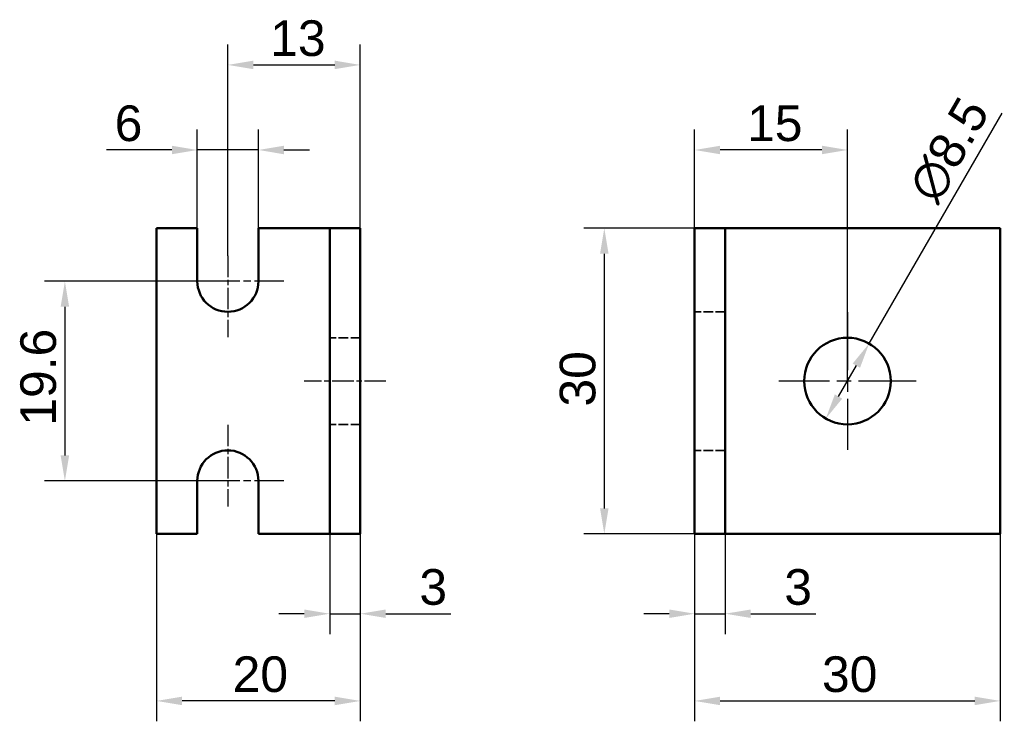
# Model space of a CAD drawing. Header units: millimetres. Extents: x 37.2 to 133.8, y 60.2 to 129.
import ezdxf

# ---------------------------------------------------------------- set-up
doc = ezdxf.new("R2010")
doc.units = ezdxf.units.MM
doc.linetypes.add('CHAIN', pattern=[0.3543, 0.2362, -0.0295, 0.0591, -0.0295])
doc.linetypes.add('DASHED', pattern=[0.2067, 0.1654, -0.0413])
for name, color, linetype, lineweight in [('Bemaßungen(DIN)', 179, 'Continuous', 25), ('Mittellinie(DIN)', 179, 'CHAIN', 25), ('Mittelpunktmarkierung(DIN)', 179, 'Continuous', 25), ('Sichtbare Kanten(DIN)', 179, 'Continuous', 50), ('Verdeckte Kanten(DIN)', 179, 'DASHED', 35)]:
    doc.layers.add(name, color=color, linetype=linetype, lineweight=lineweight)
doc.styles.add('STANDARD-BSI~0', font='arial.ttf')
doc.dimstyles.new('Katalogzeichnungen', dxfattribs={"dimtxt": 3.5, "dimasz": 2.5, "dimexe": 2, "dimexo": 0, "dimgap": 0.8, "dimtad": 1, "dimrnd": 1e-08, "dimdsep": 46, "dimtxsty": 'STANDARD-BSI~0', "dimcen": 0.09, "dimdle": 10, "dimclrd": 250, "dimclre": 250, "dimclrt": 250, "dimazin": 2, "dimtfac": 1, "dimtmove": 0, "dimatfit": 3, "dimfxl": 1, "dimtolj": 1, "dimtzin": 0, "dimlwd": 25, "dimlwe": 25, "dimarcsym": 0})

# ---------------------------------------------------------------- blocks, each defined once
blk = doc.blocks.new('*D8')
at = {"layer": 'Bemaßungen(DIN)', "color": 250, "linetype": 'Continuous', "lineweight": 25}
for p, q in [((54.599, 108.572), (54.599, 118.254)), ((60.599, 108.572), (60.599, 118.254)), ((52.099, 116.254), (45.688, 116.254)), ((60.599, 116.254), (54.599, 116.254)), ((63.099, 116.254), (65.599, 116.254))]:
    blk.add_line(p, q, dxfattribs=at)
at = {"layer": 'Bemaßungen(DIN)', "color": 250, "linetype": 'Continuous'}
for points in [[(52.099, 116.671), (52.099, 115.837), (54.599, 116.254)], [(63.099, 116.671), (63.099, 115.837), (60.599, 116.254)]]:
    blk.add_solid(points, dxfattribs=at)
at = {"layer": 'Defpoints', "color": 0, "linetype": 'Continuous'}
for p in [(60.599, 116.254), (54.599, 108.572), (60.599, 108.572)]:
    blk.add_point(p, dxfattribs=at)
at = {"layer": 'Bemaßungen(DIN)', "color": 250, "linetype": 'Continuous', "lineweight": 25, "insert": (46.488, 120.628), "char_height": 3.5, "attachment_point": 1, "style": 'STANDARD-BSI~0'}
blk.add_mtext('\\A1;6', dxfattribs=at)
blk = doc.blocks.new('*D9')
at = {"layer": 'Bemaßungen(DIN)', "color": 250, "linetype": 'Continuous', "lineweight": 25}
for p, q in [((57.599, 105.872), (57.599, 126.604)), ((70.599, 108.572), (70.599, 126.604)), ((60.099, 124.604), (68.099, 124.604))]:
    blk.add_line(p, q, dxfattribs=at)
at = {"layer": 'Bemaßungen(DIN)', "color": 250, "linetype": 'Continuous'}
for points in [[(60.099, 125.021), (60.099, 124.187), (57.599, 124.604)], [(68.099, 125.021), (68.099, 124.187), (70.599, 124.604)]]:
    blk.add_solid(points, dxfattribs=at)
at = {"layer": 'Defpoints', "color": 0, "linetype": 'Continuous'}
for p in [(70.599, 124.604), (70.599, 108.572), (57.599, 105.872)]:
    blk.add_point(p, dxfattribs=at)
at = {"layer": 'Bemaßungen(DIN)', "color": 250, "linetype": 'Continuous', "lineweight": 25, "insert": (61.757, 128.98), "char_height": 3.5, "attachment_point": 1, "style": 'STANDARD-BSI~0'}
blk.add_mtext('\\A1;13', dxfattribs=at)
blk = doc.blocks.new('*D10')
at = {"layer": 'Bemaßungen(DIN)', "color": 250, "linetype": 'Continuous', "lineweight": 25}
for p, q in [((57.599, 103.372), (39.599, 103.372)), ((41.599, 100.872), (41.599, 86.272)), ((57.599, 83.772), (39.599, 83.772))]:
    blk.add_line(p, q, dxfattribs=at)
at = {"layer": 'Bemaßungen(DIN)', "color": 250, "linetype": 'Continuous'}
for points in [[(41.182, 100.872), (42.015, 100.872), (41.599, 103.372)], [(41.182, 86.272), (42.015, 86.272), (41.599, 83.772)]]:
    blk.add_solid(points, dxfattribs=at)
at = {"layer": 'Defpoints', "color": 0, "linetype": 'Continuous'}
for p in [(57.599, 103.372), (41.599, 83.772), (57.599, 83.772)]:
    blk.add_point(p, dxfattribs=at)
at = {"layer": 'Bemaßungen(DIN)', "color": 250, "linetype": 'Continuous', "lineweight": 25, "insert": (37.225, 89.192), "char_height": 3.5, "attachment_point": 1, "rotation": 90, "style": 'STANDARD-BSI~0'}
blk.add_mtext('\\A1;19.6', dxfattribs=at)
blk = doc.blocks.new('*D11')
at = {"layer": 'Bemaßungen(DIN)', "color": 250, "linetype": 'Continuous', "lineweight": 25}
for p, q in [((67.599, 78.572), (67.599, 68.738)), ((70.599, 78.572), (70.599, 68.738)), ((65.099, 70.738), (62.599, 70.738)), ((67.599, 70.738), (70.599, 70.738)), ((73.099, 70.738), (79.491, 70.738))]:
    blk.add_line(p, q, dxfattribs=at)
at = {"layer": 'Bemaßungen(DIN)', "color": 250, "linetype": 'Continuous'}
for points in [[(65.099, 71.154), (65.099, 70.321), (67.599, 70.738)], [(73.099, 71.154), (73.099, 70.321), (70.599, 70.738)]]:
    blk.add_solid(points, dxfattribs=at)
at = {"layer": 'Defpoints', "color": 0, "linetype": 'Continuous'}
for p in [(67.599, 78.572), (70.599, 78.572), (70.599, 70.738)]:
    blk.add_point(p, dxfattribs=at)
at = {"layer": 'Bemaßungen(DIN)', "color": 250, "linetype": 'Continuous', "lineweight": 25, "insert": (76.399, 75.114), "char_height": 3.5, "attachment_point": 1, "style": 'STANDARD-BSI~0'}
blk.add_mtext('\\A1;3', dxfattribs=at)
blk = doc.blocks.new('*D12')
at = {"layer": 'Bemaßungen(DIN)', "color": 250, "linetype": 'Continuous', "lineweight": 25}
for p, q in [((50.599, 78.572), (50.599, 60.178)), ((70.599, 78.572), (70.599, 60.178)), ((68.099, 62.178), (53.099, 62.178))]:
    blk.add_line(p, q, dxfattribs=at)
at = {"layer": 'Bemaßungen(DIN)', "color": 250, "linetype": 'Continuous'}
for points in [[(53.099, 62.594), (53.099, 61.761), (50.599, 62.178)], [(68.099, 62.594), (68.099, 61.761), (70.599, 62.178)]]:
    blk.add_solid(points, dxfattribs=at)
at = {"layer": 'Defpoints', "color": 0, "linetype": 'Continuous'}
for p in [(50.599, 78.572), (70.599, 78.572), (50.599, 62.178)]:
    blk.add_point(p, dxfattribs=at)
at = {"layer": 'Bemaßungen(DIN)', "color": 250, "linetype": 'Continuous', "lineweight": 25, "insert": (58.068, 66.552), "char_height": 3.5, "attachment_point": 1, "style": 'STANDARD-BSI~0'}
blk.add_mtext('\\A1;20', dxfattribs=at)
blk = doc.blocks.new('*D13')
at = {"layer": 'Bemaßungen(DIN)', "color": 250, "linetype": 'Continuous', "lineweight": 25}
for p, q in [((103.422, 108.572), (92.554, 108.572)), ((94.554, 106.072), (94.554, 81.072)), ((103.422, 78.572), (92.554, 78.572))]:
    blk.add_line(p, q, dxfattribs=at)
at = {"layer": 'Bemaßungen(DIN)', "color": 250, "linetype": 'Continuous'}
for points in [[(94.137, 106.072), (94.97, 106.072), (94.554, 108.572)], [(94.137, 81.072), (94.97, 81.072), (94.554, 78.572)]]:
    blk.add_solid(points, dxfattribs=at)
at = {"layer": 'Defpoints', "color": 0, "linetype": 'Continuous'}
for p in [(103.422, 108.572), (94.554, 78.572), (103.422, 78.572)]:
    blk.add_point(p, dxfattribs=at)
at = {"layer": 'Bemaßungen(DIN)', "color": 250, "linetype": 'Continuous', "lineweight": 25, "insert": (90.177, 91.072), "char_height": 3.5, "attachment_point": 1, "rotation": 90, "style": 'STANDARD-BSI~0'}
blk.add_mtext('\\A1;30', dxfattribs=at)
blk = doc.blocks.new('*D14')
at = {"layer": 'Bemaßungen(DIN)', "color": 250, "linetype": 'Continuous', "lineweight": 25}
for p, q in [((103.422, 108.572), (103.422, 118.254)), ((118.422, 93.572), (118.422, 118.254)), ((115.922, 116.254), (105.922, 116.254))]:
    blk.add_line(p, q, dxfattribs=at)
at = {"layer": 'Bemaßungen(DIN)', "color": 250, "linetype": 'Continuous'}
for points in [[(105.922, 116.671), (105.922, 115.837), (103.422, 116.254)], [(115.922, 116.671), (115.922, 115.837), (118.422, 116.254)]]:
    blk.add_solid(points, dxfattribs=at)
at = {"layer": 'Defpoints', "color": 0, "linetype": 'Continuous'}
for p in [(103.422, 116.254), (103.422, 108.572), (118.422, 93.572)]:
    blk.add_point(p, dxfattribs=at)
at = {"layer": 'Bemaßungen(DIN)', "color": 250, "linetype": 'Continuous', "lineweight": 25, "insert": (108.566, 120.628), "char_height": 3.5, "attachment_point": 1, "style": 'STANDARD-BSI~0'}
blk.add_mtext('\\A1;15', dxfattribs=at)
blk = doc.blocks.new('*D15')
at = {"layer": 'Bemaßungen(DIN)', "color": 250, "linetype": 'Continuous', "lineweight": 25}
for p, q in [((103.422, 78.572), (103.422, 68.738)), ((106.422, 78.572), (106.422, 68.738)), ((100.922, 70.738), (98.422, 70.738)), ((103.422, 70.738), (106.422, 70.738)), ((108.922, 70.738), (115.314, 70.738))]:
    blk.add_line(p, q, dxfattribs=at)
at = {"layer": 'Bemaßungen(DIN)', "color": 250, "linetype": 'Continuous'}
for points in [[(100.922, 71.154), (100.922, 70.321), (103.422, 70.738)], [(108.922, 71.154), (108.922, 70.321), (106.422, 70.738)]]:
    blk.add_solid(points, dxfattribs=at)
at = {"layer": 'Defpoints', "color": 0, "linetype": 'Continuous'}
for p in [(103.422, 78.572), (106.422, 78.572), (103.422, 70.738)]:
    blk.add_point(p, dxfattribs=at)
at = {"layer": 'Bemaßungen(DIN)', "color": 250, "linetype": 'Continuous', "lineweight": 25, "insert": (112.222, 75.114), "char_height": 3.5, "attachment_point": 1, "style": 'STANDARD-BSI~0'}
blk.add_mtext('\\A1;3', dxfattribs=at)
blk = doc.blocks.new('*D16')
at = {"layer": 'Bemaßungen(DIN)', "color": 250, "linetype": 'Continuous', "lineweight": 25}
for p, q in [((103.422, 78.572), (103.422, 60.178)), ((133.422, 78.572), (133.422, 60.178)), ((105.922, 62.178), (130.922, 62.178))]:
    blk.add_line(p, q, dxfattribs=at)
at = {"layer": 'Bemaßungen(DIN)', "color": 250, "linetype": 'Continuous'}
for points in [[(105.922, 62.594), (105.922, 61.761), (103.422, 62.178)], [(130.922, 62.594), (130.922, 61.761), (133.422, 62.178)]]:
    blk.add_solid(points, dxfattribs=at)
at = {"layer": 'Defpoints', "color": 0, "linetype": 'Continuous'}
for p in [(103.422, 78.572), (133.422, 78.572), (133.422, 62.178)]:
    blk.add_point(p, dxfattribs=at)
at = {"layer": 'Bemaßungen(DIN)', "color": 250, "linetype": 'Continuous', "lineweight": 25, "insert": (115.922, 66.554), "char_height": 3.5, "attachment_point": 1, "style": 'STANDARD-BSI~0'}
blk.add_mtext('\\A1;30', dxfattribs=at)
blk = doc.blocks.new('*D17')
at = {"layer": 'Bemaßungen(DIN)', "color": 250, "linetype": 'Continuous', "lineweight": 25}
for p, q in [((120.547, 97.253), (133.601, 119.864)), ((117.547, 92.057), (119.297, 95.088))]:
    blk.add_line(p, q, dxfattribs=at)
at = {"layer": 'Bemaßungen(DIN)', "color": 250, "linetype": 'Continuous'}
for points in [[(118.936, 95.296), (119.657, 94.879), (120.547, 97.253)], [(117.186, 92.265), (117.907, 91.848), (116.297, 89.891)]]:
    blk.add_solid(points, dxfattribs=at)
at = {"layer": 'Defpoints', "color": 0, "linetype": 'Continuous'}
for p in [(120.547, 97.253), (116.297, 89.891)]:
    blk.add_point(p, dxfattribs=at)
at = {"layer": 'Bemaßungen(DIN)', "color": 250, "linetype": 'Continuous', "lineweight": 25, "insert": (124.141, 112.617), "char_height": 3.5, "attachment_point": 1, "rotation": 60, "style": 'STANDARD-BSI~0'}
blk.add_mtext('\\A1;∅8.5', dxfattribs=at)

msp = doc.modelspace()

# ---------------------------------------------------------------- linework, layer by layer
at = {"layer": 'Mittellinie(DIN)', "linetype": 'CHAIN', "ltscale": 8.88956}
msp.add_line((73.099, 93.572), (65.099, 93.572), dxfattribs=at)
at = {"layer": 'Mittelpunktmarkierung(DIN)', "linetype": 'CHAIN', "ltscale": 8.88956}
for p, q in [((57.599, 105.872), (57.599, 97.872)), ((57.599, 89.272), (57.599, 81.272))]:
    msp.add_line(p, q, dxfattribs=at)
at = {"layer": 'Mittelpunktmarkierung(DIN)', "linetype": 'CHAIN', "ltscale": 12.223182}
for p, q in [((63.099, 103.372), (52.099, 103.372)), ((63.099, 83.772), (52.099, 83.772))]:
    msp.add_line(p, q, dxfattribs=at)
at = {"layer": 'Mittelpunktmarkierung(DIN)', "linetype": 'CHAIN', "ltscale": 23.990969}
for p, q in [((118.422, 100.322), (118.422, 86.822)), ((125.172, 93.572), (111.672, 93.572))]:
    msp.add_line(p, q, dxfattribs=at)
at = {"layer": 'Sichtbare Kanten(DIN)'}
for p, q in [((54.599, 108.572), (50.599, 108.572)), ((50.599, 78.572), (50.599, 108.572)), ((54.599, 103.372), (54.599, 108.572)), ((60.599, 108.572), (60.599, 103.372)), ((67.599, 108.572), (60.599, 108.572)), ((67.599, 78.572), (67.599, 108.572)), ((70.599, 108.572), (67.599, 108.572)), ((70.599, 108.572), (70.599, 78.572)), ((106.422, 108.572), (103.422, 108.572)), ((103.422, 108.572), (103.422, 78.572)), ((106.422, 78.572), (106.422, 108.572)), ((133.422, 108.572), (106.422, 108.572)), ((133.422, 78.572), (133.422, 108.572)), ((54.599, 78.572), (54.599, 83.772)), ((60.599, 83.772), (60.599, 78.572)), ((54.599, 78.572), (50.599, 78.572)), ((67.599, 78.572), (60.599, 78.572)), ((70.599, 78.572), (67.599, 78.572)), ((103.422, 78.572), (106.422, 78.572)), ((106.422, 78.572), (133.422, 78.572))]:
    msp.add_line(p, q, dxfattribs=at)
msp.add_circle((118.422, 93.572), 4.25, dxfattribs=at)
for centre, start, end in [((57.599, 103.372), 180, 0), ((57.599, 83.772), 0, 180)]:
    msp.add_arc(centre, 3, start, end, dxfattribs=at)
at = {"layer": 'Verdeckte Kanten(DIN)', "ltscale": 5.71399}
for p, q in [((106.422, 100.372), (103.422, 100.372)), ((70.599, 97.822), (67.599, 97.822)), ((70.599, 89.322), (67.599, 89.322)), ((106.422, 86.772), (103.422, 86.772))]:
    msp.add_line(p, q, dxfattribs=at)

# ---------------------------------------------------------------- dimensions: what is measured, and where the dimension line sits
at = {"layer": 'Bemaßungen(DIN)', "color": 250, "linetype": 'Continuous', "lineweight": 25}
for base, p1, p2, angle, picture, middle in [((70.599, 124.604), (57.599, 105.872), (70.599, 108.572), 180, '*D9', (64.099, 124.604)), ((103.422, 116.254), (118.422, 93.572), (103.422, 108.572), 180, '*D14', (110.922, 116.254)), ((94.554, 78.572), (103.422, 108.572), (103.422, 78.572), 90, '*D13', (94.554, 93.572)), ((41.599, 83.772), (57.599, 103.372), (57.599, 83.772), 90, '*D10', (41.599, 93.572)), ((50.599, 62.178), (70.599, 78.572), (50.599, 78.572), 180, '*D12', (60.599, 62.178)), ((133.422, 62.178), (103.422, 78.572), (133.422, 78.572), 180, '*D16', (118.422, 62.178))]:
    dim = msp.add_linear_dim(base=base, p1=p1, p2=p2, angle=angle, dimstyle='Katalogzeichnungen', override={"dimdec": 2, "dimtp": 0, "dimtm": 0, "dimtdec": 2, "dimtofl": 0, "dimatfit": 1}, dxfattribs=at)
    dim.commit()
    dim.dimension.update_dxf_attribs({"geometry": picture, "text_midpoint": middle, "dimtype": 160})
dim = msp.add_diameter_dim_2p(p1=(116.297, 89.891), p2=(120.547, 97.253), dimstyle='Katalogzeichnungen', override={"dimdec": 2, "dimlfac": 1, "dimtp": 0, "dimtm": 0, "dimtdec": 2, "dimatfit": 2}, dxfattribs=at)
dim.commit()
dim.dimension.update_dxf_attribs({"geometry": '*D17', "text_midpoint": (130.65, 114.752), "dimtype": 163})
for base, p1, p2, picture, middle in [((60.599, 116.254), (54.599, 108.572), (60.599, 108.572), '*D8', (47.643, 116.254)), ((70.599, 70.738), (67.599, 78.572), (70.599, 78.572), '*D11', (77.545, 70.738)), ((103.422, 70.738), (106.422, 78.572), (103.422, 78.572), '*D15', (113.368, 70.738))]:
    dim = msp.add_linear_dim(base=base, p1=p1, p2=p2, dimstyle='Katalogzeichnungen', override={"dimdec": 2, "dimtp": 0, "dimtm": 0, "dimtdec": 2, "dimtofl": 1, "dimatfit": 1}, dxfattribs=at)
    dim.commit()
    dim.dimension.update_dxf_attribs({"geometry": picture, "text_midpoint": middle, "dimtype": 160})

doc.saveas('drawing.dxf')
